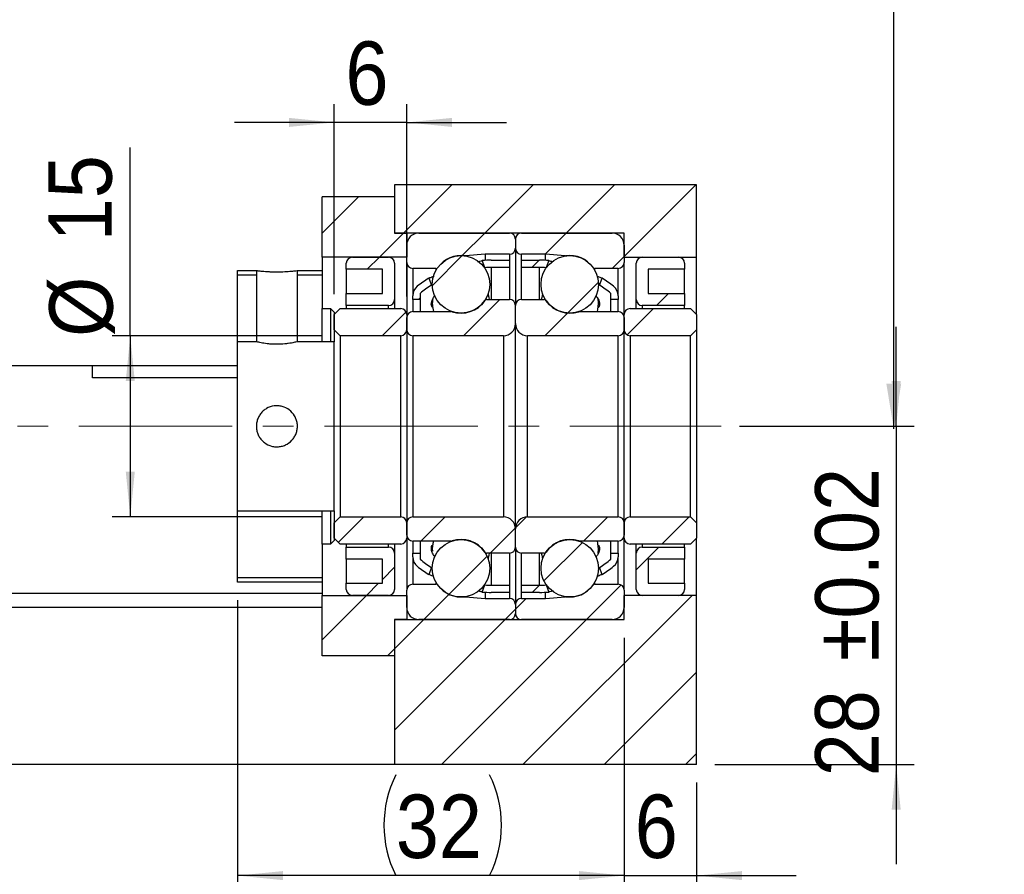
# Model space of a CAD drawing. Header units: millimetres. Extents: x 57 to 400, y 1 to 296.
# Tile 4 of 6: x 301 to 383, y 37 to 108. Entities that reach past the tile are written whole.
import ezdxf

# ---------------------------------------------------------------- set-up
doc = ezdxf.new("R2010")
doc.units = ezdxf.units.MM
doc.header["$LTSCALE"] = 1.5
doc.linetypes.add('CENTERX2', pattern=[20.32, 12.7, -2.54, 2.54, -2.54])
doc.layers.add('FORMAT', color=7, linetype='Continuous')
doc.styles.add('SLDTEXTSTYLE1', font='GOTHIC.TTF', dxfattribs={"width": 0.913})
doc.styles.get("Standard").update_dxf_attribs({"font": 'GOTHIC.TTF'})
doc.dimstyles.new('SLDDIMSTYLE0', dxfattribs={"dimtxt": 5.25, "dimasz": 3.75, "dimexe": 0, "dimexo": 0.0625, "dimgap": 1.3125, "dimtad": 1, "dimrnd": 1e-09, "dimzin": 12, "dimdsep": 46, "dimtxsty": 'SLDTEXTSTYLE1', "dimsah": 1, "dimcen": 0.09, "dimadec": 0, "dimazin": 3, "dimtfac": 1, "dimtofl": 0, "dimtmove": 0, "dimatfit": 3, "dimfxl": 0, "dimfrac": 2, "dimtolj": 1, "dimtzin": 12, "dimarcsym": 0})
doc.dimstyles.new('SLDDIMSTYLE1', dxfattribs={"dimtxt": 5.25, "dimasz": 3.75, "dimexe": 0, "dimexo": 0.0625, "dimgap": 1.3125, "dimtad": 1, "dimrnd": 1e-09, "dimzin": 12, "dimdsep": 46, "dimtxsty": 'SLDTEXTSTYLE1', "dimsah": 1, "dimcen": 0.09, "dimadec": 0, "dimazin": 3, "dimtfac": 1, "dimtmove": 0, "dimatfit": 0, "dimfxl": 0, "dimfrac": 2, "dimtolj": 1, "dimtzin": 12, "dimarcsym": 0})
doc.dimstyles.new('SLDDIMSTYLE2', dxfattribs={"dimtxt": 0.18, "dimasz": 3.75, "dimexe": 0, "dimexo": 0.0625, "dimgap": 0, "dimtad": 0, "dimtih": 1, "dimtoh": 1, "dimdec": 0, "dimrnd": 1e-09, "dimzin": 0, "dimdsep": 46, "dimtxsty": 'Standard', "dimsah": 1, "dimcen": 0.09, "dimadec": 0, "dimazin": 0, "dimtfac": 3.75, "dimtdec": 0, "dimtofl": 0, "dimtmove": 0, "dimatfit": 3, "dimfxl": 0, "dimfrac": 2, "dimtolj": 1, "dimtzin": 0, "dimarcsym": 0})
doc.dimstyles.new('SLDDIMSTYLE4', dxfattribs={"dimtxt": 5.25, "dimasz": 3.75, "dimexe": 0, "dimexo": 0.0625, "dimgap": 1.3125, "dimtad": 1, "dimrnd": 1e-09, "dimzin": 12, "dimdsep": 46, "dimtxsty": 'SLDTEXTSTYLE1', "dimsah": 1, "dimcen": 0.09, "dimadec": 0, "dimazin": 3, "dimtol": 1, "dimtp": 0.02, "dimtm": 0.02, "dimtfac": 1, "dimtmove": 0, "dimatfit": 0, "dimfxl": 0, "dimfrac": 2, "dimtolj": 1, "dimarcsym": 0})

# ---------------------------------------------------------------- blocks, each defined once
blk = doc.blocks.new('_D_11')
at = {"layer": 'FORMAT', "color": 7}
for p, q in [((310.252, 81.905), (310.252, 97.482)), ((326.137, 81.905), (308.752, 81.905)), ((310.252, 81.905), (310.252, 66.905)), ((326.137, 66.905), (308.752, 66.905))]:
    blk.add_line(p, q, dxfattribs=at)
for points in [[(310.252, 81.905), (309.877, 78.155), (310.627, 78.155)], [(310.252, 66.905), (310.627, 70.655), (309.877, 70.655)]]:
    blk.add_solid(points, dxfattribs=at)
at = {"layer": 'FORMAT', "color": 7, "char_height": 5.25, "attachment_point": 1, "rotation": 90, "style": 'SLDTEXTSTYLE1'}
for s, insert in [('15', (303.466, 89.723)), ('%%c', (303.546, 81.806))]:
    blk.add_mtext(s, dxfattribs=dict(at, insert=insert))
blk = doc.blocks.new('_D_12')
at = {"layer": 'FORMAT', "color": 7}
for p, q in [((327.137, 85.355), (327.137, 101.066)), ((333.137, 85.155), (333.137, 101.066)), ((327.137, 99.566), (318.887, 99.566)), ((333.137, 99.566), (327.137, 99.566)), ((333.137, 99.566), (341.387, 99.566))]:
    blk.add_line(p, q, dxfattribs=at)
for points in [[(327.137, 99.566), (323.387, 99.941), (323.387, 99.191)], [(333.137, 99.566), (336.887, 99.191), (336.887, 99.941)]]:
    blk.add_solid(points, dxfattribs=at)
at = {"layer": 'FORMAT', "color": 7, "insert": (328.062, 106.272), "char_height": 5.25, "attachment_point": 1, "style": 'SLDTEXTSTYLE1'}
blk.add_mtext('6', dxfattribs=at)
blk = doc.blocks.new('_D_13')
at = {"layer": 'FORMAT', "color": 7}
for p, q in [((351.137, 56.905), (351.137, 35.707)), ((357.137, 44.905), (357.137, 35.707)), ((351.137, 37.207), (342.887, 37.207)), ((351.137, 37.207), (357.137, 37.207)), ((357.137, 37.207), (365.387, 37.207))]:
    blk.add_line(p, q, dxfattribs=at)
for points in [[(351.137, 37.207), (347.387, 37.582), (347.387, 36.832)], [(357.137, 37.207), (360.887, 36.832), (360.887, 37.582)]]:
    blk.add_solid(points, dxfattribs=at)
at = {"layer": 'FORMAT', "color": 7, "insert": (352.015, 43.913), "char_height": 5.25, "attachment_point": 1, "style": 'SLDTEXTSTYLE1'}
blk.add_mtext('6', dxfattribs=at)
blk = doc.blocks.new('_D_14')
at = {"layer": 'FORMAT', "color": 7}
for p, q in [((319.137, 60.005), (319.137, 35.707)), ((351.137, 56.905), (351.137, 35.707)), ((351.137, 37.207), (319.137, 37.207))]:
    blk.add_line(p, q, dxfattribs=at)
for centre, start, end in [((340.57, 41.374), 153.43495, 206.56505), ((331.659, 41.374), 333.43495, 26.56505)]:
    blk.add_arc(centre, 9.318, start, end, dxfattribs=at)
for points in [[(319.137, 37.207), (322.887, 36.832), (322.887, 37.582)], [(351.137, 37.207), (347.387, 37.582), (347.387, 36.832)]]:
    blk.add_solid(points, dxfattribs=at)
at = {"layer": 'FORMAT', "color": 7, "insert": (332.235, 43.913), "char_height": 5.25, "attachment_point": 1, "style": 'SLDTEXTSTYLE1'}
blk.add_mtext('32', dxfattribs=at)
blk = doc.blocks.new('_D_15')
at = {"layer": 'FORMAT', "color": 7}
for p, q in [((357.137, 44.905), (357.137, 24.329)), ((260.137, 29.905), (260.137, 24.329)), ((357.137, 25.829), (260.137, 25.829))]:
    blk.add_line(p, q, dxfattribs=at)
for points in [[(260.137, 25.829), (263.887, 25.454), (263.887, 26.204)], [(357.137, 25.829), (353.387, 26.204), (353.387, 25.454)]]:
    blk.add_solid(points, dxfattribs=at)
at = {"layer": 'FORMAT', "color": 7, "insert": (309.045, 32.535), "char_height": 5.25, "attachment_point": 1, "style": 'SLDTEXTSTYLE1'}
blk.add_mtext('97', dxfattribs=at)
blk = doc.blocks.new('_D_16')
at = {"layer": 'FORMAT', "color": 7}
for p, q in [((373.655, 74.405), (373.655, 82.655)), ((360.674, 74.405), (375.155, 74.405)), ((373.655, 74.405), (373.655, 46.405)), ((358.637, 46.405), (375.155, 46.405)), ((373.655, 46.405), (373.655, 38.155))]:
    blk.add_line(p, q, dxfattribs=at)
for points in [[(373.655, 74.405), (374.03, 78.155), (373.28, 78.155)], [(373.655, 46.405), (373.28, 42.655), (374.03, 42.655)]]:
    blk.add_solid(points, dxfattribs=at)
at = {"layer": 'FORMAT', "color": 7, "char_height": 5.25, "attachment_point": 1, "rotation": 90, "style": 'SLDTEXTSTYLE1'}
for s, insert in [(' ±0.02', (366.949, 53.184)), ('28', (366.949, 45.426))]:
    blk.add_mtext(s, dxfattribs=dict(at, insert=insert))

msp = doc.modelspace()

# ---------------------------------------------------------------- hatches: boundary and pattern name
at = {"linetype": 'Continuous', "lineweight": 18}
h = msp.add_hatch(dxfattribs=at)
h.set_pattern_fill('ANSI31', scale=1.5, style=0)
h.paths.add_polyline_path([(351.137, 88.405), (357.137, 88.405), (357.137, 94.405), (332.137, 94.405), (332.137, 90.405), (351.137, 90.405)], flags=0)
h = msp.add_hatch(dxfattribs=at)
h.set_pattern_fill('ANSI31', scale=1.5, style=0)
h.paths.add_polyline_path([(333.137, 88.405), (333.137, 90.405), (332.137, 90.405), (332.137, 93.405), (326.137, 93.405), (326.137, 88.405)], flags=0)
h = msp.add_hatch(dxfattribs=at)
h.set_pattern_fill('ANSI31', scale=1.5, style=0)
edge = h.paths.add_edge_path(flags=0)
edge.add_arc((341.637, 89.905), 0.5, 0, 90)
edge.add_line((341.637, 90.405), (334.137, 90.405))
edge.add_arc((334.137, 89.405), 1, 90, 180)
edge.add_line((333.137, 89.405), (333.137, 87.98))
edge.add_arc((333.637, 87.98), 0.5, 180, 270)
edge.add_line((333.637, 87.48), (335.554, 87.48))
edge.add_arc((335.554, 87.68), 0.2, 270, 323.78627)
edge.add_arc((337.637, 86.155), 2.381, 82.10725, 143.78627, ccw=False)
edge.add_arc((337.992, 88.712), 0.2, 262.10725, 275)
edge.add_line((338.009, 88.513), (339.637, 88.655))
edge.add_line((339.637, 88.655), (341.637, 88.655))
edge.add_arc((341.637, 89.155), 0.5, 270, 360)
edge.add_line((342.137, 89.155), (342.137, 89.905))
h = msp.add_hatch(dxfattribs=at)
h.set_pattern_fill('ANSI31', scale=1.5, style=0)
edge = h.paths.add_edge_path(flags=0)
edge.add_arc((342.637, 89.905), 0.5, 90, 180)
edge.add_line((342.137, 89.905), (342.137, 89.155))
edge.add_arc((342.637, 89.155), 0.5, 180, 270)
edge.add_line((342.637, 88.655), (344.637, 88.655))
edge.add_line((344.637, 88.655), (346.265, 88.513))
edge.add_arc((346.283, 88.712), 0.2, 265, 277.89275)
edge.add_arc((346.637, 86.155), 2.381, 36.21373, 97.89275, ccw=False)
edge.add_arc((348.72, 87.68), 0.2, 216.21373, 270)
edge.add_line((348.72, 87.48), (350.637, 87.48))
edge.add_arc((350.637, 87.98), 0.5, 270, 360)
edge.add_line((351.137, 87.98), (351.137, 89.405))
edge.add_arc((350.137, 89.405), 1, 0, 90)
edge.add_line((350.137, 90.405), (342.637, 90.405))
h = msp.add_hatch(dxfattribs=at)
h.set_pattern_fill('ANSI31', scale=1.5, style=0)
edge = h.paths.add_edge_path(flags=0)
edge.add_line((331.137, 87.405), (331.137, 85.405))
edge.add_line((331.137, 85.405), (328.137, 85.405))
edge.add_line((328.137, 85.405), (328.137, 84.405))
edge.add_line((328.137, 84.405), (331.637, 84.405))
edge.add_arc((331.637, 84.905), 0.5, 270, 360)
edge.add_line((332.137, 84.905), (332.137, 87.905))
edge.add_arc((331.637, 87.905), 0.5, 0, 90)
edge.add_line((331.637, 88.405), (328.637, 88.405))
edge.add_arc((328.637, 87.905), 0.5, 90, 180)
edge.add_line((328.137, 87.905), (328.137, 87.405))
edge.add_line((328.137, 87.405), (331.137, 87.405))
h = msp.add_hatch(dxfattribs=at)
h.set_pattern_fill('ANSI31', scale=1.5, style=0)
edge = h.paths.add_edge_path(flags=0)
edge.add_arc((337.637, 86.155), 2.381, 0, 360)
h = msp.add_hatch(dxfattribs=at)
h.set_pattern_fill('ANSI31', scale=1.5, style=0)
edge = h.paths.add_edge_path(flags=0)
edge.add_line((340.137, 87.555), (341.637, 87.555))
edge.add_line((341.637, 87.555), (341.637, 88.155))
edge.add_line((341.637, 88.155), (340.137, 88.155))
edge.add_arc((340.137, 78.385), 9.77, 90, 94.42995)
edge.add_line((339.382, 88.126), (339.602, 87.54))
edge.add_arc((340.137, 78.385), 9.17, 90, 93.34704, ccw=False)
h = msp.add_hatch(dxfattribs=at)
h.set_pattern_fill('ANSI31', scale=1.5, style=0)
edge = h.paths.add_edge_path(flags=0)
edge.add_line((342.637, 87.555), (344.137, 87.555))
edge.add_arc((344.137, 78.385), 9.17, 86.65296, 90, ccw=False)
edge.add_line((344.672, 87.54), (344.892, 88.126))
edge.add_arc((344.137, 78.385), 9.77, 85.57005, 90)
edge.add_line((344.137, 88.155), (342.637, 88.155))
edge.add_line((342.637, 88.155), (342.637, 87.555))
h = msp.add_hatch(dxfattribs=at)
h.set_pattern_fill('ANSI31', scale=1.5, style=0)
edge = h.paths.add_edge_path(flags=0)
edge.add_arc((346.637, 86.155), 2.381, 0, 360)
h = msp.add_hatch(dxfattribs=at)
h.set_pattern_fill('ANSI31', scale=1.5, style=0)
edge = h.paths.add_edge_path(flags=0)
edge.add_line((353.137, 85.405), (353.137, 87.405))
edge.add_line((353.137, 87.405), (356.137, 87.405))
edge.add_line((356.137, 87.405), (356.137, 87.905))
edge.add_arc((355.637, 87.905), 0.5, 360, 450)
edge.add_line((355.637, 88.405), (352.637, 88.405))
edge.add_arc((352.637, 87.905), 0.5, 90, 180)
edge.add_line((352.137, 87.905), (352.137, 84.905))
edge.add_arc((352.637, 84.905), 0.5, 180, 270)
edge.add_line((352.637, 84.405), (356.137, 84.405))
edge.add_line((356.137, 84.405), (356.137, 85.405))
edge.add_line((356.137, 85.405), (353.137, 85.405))
h = msp.add_hatch(dxfattribs=at)
h.set_pattern_fill('ANSI31', scale=1.5, style=0)
h.paths.add_polyline_path([(319.137, 87.305), (319.137, 81.405), (320.687, 81.405), (320.687, 87.305)], flags=0)
h.paths.add_polyline_path([(320.687, 81.405), (319.137, 81.405), (319.137, 87.305), (320.687, 87.305)], flags=0)
h = msp.add_hatch(dxfattribs=at)
h.set_pattern_fill('ANSI31', scale=1.5, style=0)
h.paths.add_polyline_path([(324.087, 87.305), (324.087, 81.405), (327.137, 81.405), (327.137, 83.855), (326.837, 84.155), (326.137, 84.155), (326.137, 87.305)], flags=0)
h.paths.add_polyline_path([(327.137, 81.405), (324.087, 81.405), (324.087, 87.305), (326.137, 87.305), (326.137, 84.155), (326.837, 84.155), (327.137, 83.855)], flags=0)
h = msp.add_hatch(dxfattribs=at)
h.set_pattern_fill('ANSI31', scale=1.5, style=0)
edge = h.paths.add_edge_path(flags=0)
edge.add_arc((340.137, 78.385), 9.77, 121.98535, 128.83745)
edge.add_arc((334.637, 85.216), 1, 128.83745, 180)
edge.add_line((333.637, 85.216), (333.637, 84.905))
edge.add_line((333.637, 84.905), (334.237, 84.905))
edge.add_line((334.237, 84.905), (334.237, 85.405))
edge.add_arc((340.137, 78.385), 9.17, 122.74811, 130.04417, ccw=False)
edge.add_line((335.176, 86.098), (334.962, 86.672))
h = msp.add_hatch(dxfattribs=at)
h.set_pattern_fill('ANSI31', scale=1.5, style=0)
edge = h.paths.add_edge_path(flags=0)
edge.add_arc((344.137, 78.385), 9.77, 51.16255, 58.01465)
edge.add_line((349.312, 86.672), (349.098, 86.098))
edge.add_arc((344.137, 78.385), 9.17, 49.95583, 57.25189, ccw=False)
edge.add_line((350.037, 85.405), (350.037, 84.905))
edge.add_line((350.037, 84.905), (350.637, 84.905))
edge.add_line((350.637, 84.905), (350.637, 85.216))
edge.add_arc((349.637, 85.216), 1, 0, 51.16255)
h = msp.add_hatch(dxfattribs=at)
h.set_pattern_fill('ANSI31', scale=1.5, style=0)
edge = h.paths.add_edge_path(flags=0)
edge.add_arc((333.637, 82.405), 0.5, 180, 270)
edge.add_line((333.637, 81.905), (341.137, 81.905))
edge.add_arc((341.137, 82.905), 1, 270, 360)
edge.add_line((342.137, 82.905), (342.137, 84.405))
edge.add_arc((341.637, 84.405), 0.5, 0, 90)
edge.add_line((341.637, 84.905), (339.773, 84.905))
edge.add_arc((339.773, 84.705), 0.2, 90, 145.82355)
edge.add_arc((337.637, 86.155), 2.381, 251.65026, 325.82355, ccw=False)
edge.add_arc((336.824, 83.705), 0.2, 71.65026, 90)
edge.add_line((336.824, 83.905), (333.637, 83.905))
edge.add_arc((333.637, 83.405), 0.5, 90, 180)
edge.add_line((333.137, 83.405), (333.137, 82.405))
h = msp.add_hatch(dxfattribs=at)
h.set_pattern_fill('ANSI31', scale=1.5, style=0)
edge = h.paths.add_edge_path(flags=0)
edge.add_arc((350.637, 82.405), 0.5, 270, 360)
edge.add_line((351.137, 82.405), (351.137, 83.405))
edge.add_arc((350.637, 83.405), 0.5, 0, 90)
edge.add_line((350.637, 83.905), (347.45, 83.905))
edge.add_arc((347.45, 83.705), 0.2, 90, 108.34974)
edge.add_arc((346.637, 86.155), 2.381, 214.17645, 288.34974, ccw=False)
edge.add_arc((344.502, 84.705), 0.2, 34.17645, 90)
edge.add_line((344.502, 84.905), (342.637, 84.905))
edge.add_arc((342.637, 84.405), 0.5, 90, 180)
edge.add_line((342.137, 84.405), (342.137, 82.905))
edge.add_arc((343.137, 82.905), 1, 180, 270)
edge.add_line((343.137, 81.905), (350.637, 81.905))
h = msp.add_hatch(dxfattribs=at)
h.set_pattern_fill('ANSI31', scale=1.5, style=0)
edge = h.paths.add_edge_path(flags=0)
edge.add_line((327.137, 83.655), (327.137, 82.405))
edge.add_line((327.137, 82.405), (327.637, 81.905))
edge.add_line((327.637, 81.905), (332.637, 81.905))
edge.add_arc((332.637, 82.405), 0.5, 270, 360)
edge.add_line((333.137, 82.405), (333.137, 83.655))
edge.add_arc((332.637, 83.655), 0.5, 0, 90)
edge.add_line((332.637, 84.155), (327.637, 84.155))
edge.add_line((327.637, 84.155), (327.137, 83.655))
h = msp.add_hatch(dxfattribs=at)
h.set_pattern_fill('ANSI31', scale=1.5, style=0)
edge = h.paths.add_edge_path(flags=0)
edge.add_line((351.637, 81.905), (356.637, 81.905))
edge.add_line((356.637, 81.905), (357.137, 82.405))
edge.add_line((357.137, 82.405), (357.137, 83.655))
edge.add_line((357.137, 83.655), (356.637, 84.155))
edge.add_line((356.637, 84.155), (351.637, 84.155))
edge.add_arc((351.637, 83.655), 0.5, 90, 180)
edge.add_line((351.137, 83.655), (351.137, 82.405))
edge.add_arc((351.637, 82.405), 0.5, 180, 270)
h = msp.add_hatch(dxfattribs=at)
h.set_pattern_fill('ANSI31', scale=1.5, style=0)
h.paths.add_polyline_path([(319.137, 67.405), (319.137, 61.505), (326.137, 61.505), (326.137, 64.655), (326.837, 64.655), (327.137, 64.955), (327.137, 67.405)], flags=0)
h.paths.add_polyline_path([(326.137, 61.505), (319.137, 61.505), (319.137, 67.405), (327.137, 67.405), (327.137, 64.955), (326.837, 64.655), (326.137, 64.655)], flags=0)
h = msp.add_hatch(dxfattribs=at)
h.set_pattern_fill('ANSI31', scale=1.5, style=0)
edge = h.paths.add_edge_path(flags=0)
edge.add_line((332.637, 66.905), (327.637, 66.905))
edge.add_line((327.637, 66.905), (327.137, 66.405))
edge.add_line((327.137, 66.405), (327.137, 65.155))
edge.add_line((327.137, 65.155), (327.637, 64.655))
edge.add_line((327.637, 64.655), (332.637, 64.655))
edge.add_arc((332.637, 65.155), 0.5, 270, 360)
edge.add_line((333.137, 65.155), (333.137, 66.405))
edge.add_arc((332.637, 66.405), 0.5, 0, 90)
h = msp.add_hatch(dxfattribs=at)
h.set_pattern_fill('ANSI31', scale=1.5, style=0)
edge = h.paths.add_edge_path(flags=0)
edge.add_arc((333.637, 66.405), 0.5, 90, 180)
edge.add_line((333.137, 66.405), (333.137, 65.405))
edge.add_arc((333.637, 65.405), 0.5, 180, 270)
edge.add_line((333.637, 64.905), (336.824, 64.905))
edge.add_arc((336.824, 65.105), 0.2, 270, 288.34974)
edge.add_arc((337.637, 62.655), 2.381, 34.17645, 108.34974, ccw=False)
edge.add_arc((339.773, 64.105), 0.2, 214.17645, 270)
edge.add_line((339.773, 63.905), (341.637, 63.905))
edge.add_arc((341.637, 64.405), 0.5, 270, 360)
edge.add_line((342.137, 64.405), (342.137, 65.905))
edge.add_arc((341.137, 65.905), 1, 0, 90)
edge.add_line((341.137, 66.905), (333.637, 66.905))
h = msp.add_hatch(dxfattribs=at)
h.set_pattern_fill('ANSI31', scale=1.5, style=0)
edge = h.paths.add_edge_path(flags=0)
edge.add_arc((350.637, 66.405), 0.5, 0, 90)
edge.add_line((350.637, 66.905), (343.137, 66.905))
edge.add_arc((343.137, 65.905), 1, 90, 180)
edge.add_line((342.137, 65.905), (342.137, 64.405))
edge.add_arc((342.637, 64.405), 0.5, 180, 270)
edge.add_line((342.637, 63.905), (344.502, 63.905))
edge.add_arc((344.502, 64.105), 0.2, 270, 325.82355)
edge.add_arc((346.637, 62.655), 2.381, 71.65026, 145.82355, ccw=False)
edge.add_arc((347.45, 65.105), 0.2, 251.65026, 270)
edge.add_line((347.45, 64.905), (350.637, 64.905))
edge.add_arc((350.637, 65.405), 0.5, 270, 360)
edge.add_line((351.137, 65.405), (351.137, 66.405))
h = msp.add_hatch(dxfattribs=at)
h.set_pattern_fill('ANSI31', scale=1.5, style=0)
edge = h.paths.add_edge_path(flags=0)
edge.add_line((357.137, 65.155), (357.137, 66.405))
edge.add_line((357.137, 66.405), (356.637, 66.905))
edge.add_line((356.637, 66.905), (351.637, 66.905))
edge.add_arc((351.637, 66.405), 0.5, 90, 180)
edge.add_line((351.137, 66.405), (351.137, 65.155))
edge.add_arc((351.637, 65.155), 0.5, 180, 270)
edge.add_line((351.637, 64.655), (356.637, 64.655))
edge.add_line((356.637, 64.655), (357.137, 65.155))
h = msp.add_hatch(dxfattribs=at)
h.set_pattern_fill('ANSI31', scale=1.5, style=0)
edge = h.paths.add_edge_path(flags=0)
edge.add_line((331.137, 63.405), (331.137, 61.405))
edge.add_line((331.137, 61.405), (328.137, 61.405))
edge.add_line((328.137, 61.405), (328.137, 60.905))
edge.add_arc((328.637, 60.905), 0.5, 180, 270)
edge.add_line((328.637, 60.405), (331.637, 60.405))
edge.add_arc((331.637, 60.905), 0.5, 270, 360)
edge.add_line((332.137, 60.905), (332.137, 63.905))
edge.add_arc((331.637, 63.905), 0.5, 0, 90)
edge.add_line((331.637, 64.405), (328.137, 64.405))
edge.add_line((328.137, 64.405), (328.137, 63.405))
edge.add_line((328.137, 63.405), (331.137, 63.405))
h = msp.add_hatch(dxfattribs=at)
h.set_pattern_fill('ANSI31', scale=1.5, style=0)
edge = h.paths.add_edge_path(flags=0)
edge.add_arc((337.637, 62.655), 2.381, 0, 360)
h = msp.add_hatch(dxfattribs=at)
h.set_pattern_fill('ANSI31', scale=1.5, style=0)
edge = h.paths.add_edge_path(flags=0)
edge.add_arc((346.637, 62.655), 2.381, 0, 360)
h = msp.add_hatch(dxfattribs=at)
h.set_pattern_fill('ANSI31', scale=1.5, style=0)
edge = h.paths.add_edge_path(flags=0)
edge.add_line((353.137, 61.405), (353.137, 63.405))
edge.add_line((353.137, 63.405), (356.137, 63.405))
edge.add_line((356.137, 63.405), (356.137, 64.405))
edge.add_line((356.137, 64.405), (352.637, 64.405))
edge.add_arc((352.637, 63.905), 0.5, 90, 180)
edge.add_line((352.137, 63.905), (352.137, 60.905))
edge.add_arc((352.637, 60.905), 0.5, 180, 270)
edge.add_line((352.637, 60.405), (355.637, 60.405))
edge.add_arc((355.637, 60.905), 0.5, 270, 360)
edge.add_line((356.137, 60.905), (356.137, 61.405))
edge.add_line((356.137, 61.405), (353.137, 61.405))
h = msp.add_hatch(dxfattribs=at)
h.set_pattern_fill('ANSI31', scale=1.5, style=0)
edge = h.paths.add_edge_path(flags=0)
edge.add_arc((340.137, 70.426), 9.77, 231.16255, 238.01465)
edge.add_line((334.962, 62.138), (335.176, 62.713))
edge.add_arc((340.137, 70.426), 9.17, 229.95583, 237.25189, ccw=False)
edge.add_line((334.237, 63.405), (334.237, 63.905))
edge.add_line((334.237, 63.905), (333.637, 63.905))
edge.add_line((333.637, 63.905), (333.637, 63.594))
edge.add_arc((334.637, 63.594), 1, 180, 231.16255)
h = msp.add_hatch(dxfattribs=at)
h.set_pattern_fill('ANSI31', scale=1.5, style=0)
edge = h.paths.add_edge_path(flags=0)
edge.add_arc((344.137, 70.426), 9.77, 301.98535, 308.83745)
edge.add_arc((349.637, 63.594), 1, 308.83745, 360)
edge.add_line((350.637, 63.594), (350.637, 63.905))
edge.add_line((350.637, 63.905), (350.037, 63.905))
edge.add_line((350.037, 63.905), (350.037, 63.405))
edge.add_arc((344.137, 70.426), 9.17, 302.74811, 310.04417, ccw=False)
edge.add_line((349.098, 62.713), (349.312, 62.138))
h = msp.add_hatch(dxfattribs=at)
h.set_pattern_fill('ANSI31', scale=1.5, style=0)
edge = h.paths.add_edge_path(flags=0)
edge.add_arc((341.637, 58.905), 0.5, 270, 360)
edge.add_line((342.137, 58.905), (342.137, 59.655))
edge.add_arc((341.637, 59.655), 0.5, 0, 90)
edge.add_line((341.637, 60.155), (339.637, 60.155))
edge.add_line((339.637, 60.155), (338.009, 60.298))
edge.add_arc((337.992, 60.098), 0.2, 85, 97.89275)
edge.add_arc((337.637, 62.655), 2.381, 216.21373, 277.89275, ccw=False)
edge.add_arc((335.554, 61.13), 0.2, 36.21373, 90)
edge.add_line((335.554, 61.33), (333.637, 61.33))
edge.add_arc((333.637, 60.83), 0.5, 90, 180)
edge.add_line((333.137, 60.83), (333.137, 59.405))
edge.add_arc((334.137, 59.405), 1, 180, 270)
edge.add_line((334.137, 58.405), (341.637, 58.405))
h = msp.add_hatch(dxfattribs=at)
h.set_pattern_fill('ANSI31', scale=1.5, style=0)
edge = h.paths.add_edge_path(flags=0)
edge.add_line((341.637, 61.255), (340.137, 61.255))
edge.add_arc((340.137, 70.426), 9.17, 266.65296, 270, ccw=False)
edge.add_line((339.602, 61.271), (339.382, 60.684))
edge.add_arc((340.137, 70.426), 9.77, 265.57005, 270)
edge.add_line((340.137, 60.655), (341.637, 60.655))
edge.add_line((341.637, 60.655), (341.637, 61.255))
h = msp.add_hatch(dxfattribs=at)
h.set_pattern_fill('ANSI31', scale=1.5, style=0)
edge = h.paths.add_edge_path(flags=0)
edge.add_arc((342.637, 58.905), 0.5, 180, 270)
edge.add_line((342.637, 58.405), (350.137, 58.405))
edge.add_arc((350.137, 59.405), 1, 270, 360)
edge.add_line((351.137, 59.405), (351.137, 60.83))
edge.add_arc((350.637, 60.83), 0.5, 0, 90)
edge.add_line((350.637, 61.33), (348.72, 61.33))
edge.add_arc((348.72, 61.13), 0.2, 90, 143.78627)
edge.add_arc((346.637, 62.655), 2.381, 262.10725, 323.78627, ccw=False)
edge.add_arc((346.283, 60.098), 0.2, 82.10725, 95)
edge.add_line((346.265, 60.298), (344.637, 60.155))
edge.add_line((344.637, 60.155), (342.637, 60.155))
edge.add_arc((342.637, 59.655), 0.5, 90, 180)
edge.add_line((342.137, 59.655), (342.137, 58.905))
h = msp.add_hatch(dxfattribs=at)
h.set_pattern_fill('ANSI31', scale=1.5, style=0)
edge = h.paths.add_edge_path(flags=0)
edge.add_line((344.137, 61.255), (342.637, 61.255))
edge.add_line((342.637, 61.255), (342.637, 60.655))
edge.add_line((342.637, 60.655), (344.137, 60.655))
edge.add_arc((344.137, 70.426), 9.77, 270, 274.42995)
edge.add_line((344.892, 60.684), (344.672, 61.271))
edge.add_arc((344.137, 70.426), 9.17, 270, 273.34704, ccw=False)
h = msp.add_hatch(dxfattribs=at)
h.set_pattern_fill('ANSI31', scale=1.5, style=0)
h.paths.add_polyline_path([(333.137, 58.405), (333.137, 60.405), (326.137, 60.405), (326.137, 55.405), (332.137, 55.405), (332.137, 58.405)], flags=0)
h = msp.add_hatch(dxfattribs=at)
h.set_pattern_fill('ANSI31', scale=1.5, style=0)
h.paths.add_polyline_path([(332.137, 46.405), (357.137, 46.405), (357.137, 60.405), (351.137, 60.405), (351.137, 58.405), (332.137, 58.405)], flags=0)

# ---------------------------------------------------------------- linework, layer by layer
at = {"color": 7, "linetype": 'Continuous', "lineweight": 25}
for p, q in [((332.137, 94.405), (332.137, 90.405)), ((357.137, 94.405), (332.137, 94.405)), ((357.137, 88.405), (357.137, 94.405)), ((326.137, 88.405), (326.137, 93.405)), ((332.137, 93.405), (326.137, 93.405)), ((332.137, 93.405), (332.137, 90.405)), ((332.137, 90.405), (333.137, 90.405)), ((351.137, 90.405), (332.137, 90.405)), ((333.137, 90.405), (333.137, 88.405)), ((334.137, 90.405), (341.637, 90.405)), ((342.137, 89.905), (342.137, 89.155)), ((342.637, 90.405), (350.137, 90.405)), ((351.137, 88.405), (351.137, 90.405)), ((333.137, 87.98), (333.137, 89.405)), ((342.137, 89.155), (342.137, 84.405)), ((351.137, 89.405), (351.137, 87.98)), ((333.137, 88.405), (326.137, 88.405)), ((326.137, 88.405), (326.137, 87.305)), ((328.637, 88.405), (331.637, 88.405)), ((339.637, 88.655), (338.009, 88.513)), ((339.602, 87.54), (339.382, 88.126)), ((341.637, 88.655), (339.637, 88.655)), ((339.637, 88.655), (339.637, 88.142)), ((340.137, 88.155), (341.637, 88.155)), ((341.637, 88.155), (341.637, 87.555)), ((344.637, 88.655), (342.637, 88.655)), ((342.637, 87.555), (342.637, 88.155)), ((342.637, 88.155), (344.137, 88.155)), ((346.265, 88.513), (344.637, 88.655)), ((344.637, 88.142), (344.637, 88.655)), ((344.892, 88.126), (344.672, 87.54)), ((351.137, 88.405), (357.137, 88.405)), ((352.637, 88.405), (355.637, 88.405)), ((357.137, 83.655), (357.137, 88.405)), ((319.137, 87.305), (320.687, 87.305)), ((319.137, 87.305), (320.687, 87.305)), ((319.137, 81.405), (319.137, 87.305)), ((319.137, 81.405), (319.137, 87.305)), ((320.687, 87.305), (320.687, 81.405)), ((320.687, 87.305), (320.687, 81.405)), ((324.087, 81.405), (324.087, 87.305)), ((324.087, 81.405), (324.087, 87.305)), ((324.087, 87.305), (326.137, 87.305)), ((324.087, 87.305), (326.137, 87.305)), ((326.137, 87.305), (326.137, 84.155)), ((326.137, 87.305), (326.137, 84.155)), ((328.137, 87.405), (328.137, 87.905)), ((331.137, 87.405), (328.137, 87.405)), ((328.137, 87.405), (328.137, 85.405)), ((331.137, 85.405), (331.137, 87.405)), ((332.137, 87.905), (332.137, 84.905)), ((333.137, 87.98), (333.137, 83.655)), ((335.554, 87.48), (333.637, 87.48)), ((341.637, 87.555), (340.137, 87.555)), ((341.637, 87.555), (341.637, 84.905)), ((344.137, 87.555), (342.637, 87.555)), ((342.637, 84.905), (342.637, 87.555)), ((350.637, 87.48), (348.72, 87.48)), ((351.137, 83.655), (351.137, 87.98)), ((352.137, 84.905), (352.137, 87.905)), ((356.137, 87.405), (353.137, 87.405)), ((353.137, 87.405), (353.137, 85.405)), ((356.137, 87.905), (356.137, 87.405)), ((356.137, 85.405), (356.137, 87.405)), ((319.137, 86.948), (320.687, 86.948)), ((324.087, 86.948), (326.137, 86.948)), ((334.962, 86.672), (335.176, 86.098)), ((349.098, 86.098), (349.312, 86.672)), ((328.137, 84.405), (328.137, 85.405)), ((328.137, 85.405), (331.137, 85.405)), ((332.137, 84.905), (332.137, 84.155)), ((333.637, 84.905), (333.637, 85.216)), ((334.237, 84.905), (333.637, 84.905)), ((333.637, 84.905), (333.637, 83.905)), ((334.237, 85.405), (334.237, 84.905)), ((334.237, 84.905), (334.237, 83.905)), ((339.773, 84.905), (341.637, 84.905)), ((342.637, 84.905), (344.502, 84.905)), ((349.018, 84.581), (348.977, 85.024)), ((350.037, 84.905), (350.037, 85.405)), ((350.637, 84.905), (350.037, 84.905)), ((350.037, 83.905), (350.037, 84.905)), ((350.637, 85.216), (350.637, 84.905)), ((350.637, 83.905), (350.637, 84.905)), ((352.137, 84.155), (352.137, 84.905)), ((353.137, 85.405), (356.137, 85.405)), ((356.137, 85.405), (356.137, 84.405)), ((326.137, 84.155), (326.837, 84.155)), ((326.137, 84.155), (326.837, 84.155)), ((326.137, 81.405), (326.137, 84.155)), ((327.137, 83.855), (326.837, 84.155)), ((327.137, 83.855), (326.837, 84.155)), ((326.837, 84.155), (326.837, 81.405)), ((327.637, 84.155), (327.137, 83.655)), ((327.637, 84.155), (332.637, 84.155)), ((331.637, 84.405), (328.137, 84.405)), ((328.137, 84.405), (328.137, 84.155)), ((342.137, 82.905), (342.137, 84.405)), ((351.637, 84.155), (356.637, 84.155)), ((356.137, 84.405), (352.637, 84.405)), ((356.137, 84.155), (356.137, 84.405)), ((357.137, 83.655), (356.637, 84.155)), ((327.137, 83.855), (327.137, 81.405)), ((327.137, 83.855), (327.137, 81.405)), ((327.137, 82.405), (327.137, 83.655)), ((333.137, 83.655), (333.137, 82.405)), ((333.137, 82.405), (333.137, 83.405)), ((333.637, 83.905), (336.824, 83.905)), ((347.45, 83.905), (350.637, 83.905)), ((351.137, 82.405), (351.137, 83.655)), ((351.137, 83.405), (351.137, 82.405)), ((357.137, 83.655), (357.137, 82.405)), ((327.137, 82.405), (327.637, 81.905)), ((333.137, 82.405), (333.137, 66.405)), ((342.137, 65.905), (342.137, 82.905)), ((351.137, 66.405), (351.137, 82.405)), ((356.637, 81.905), (357.137, 82.405)), ((357.137, 82.405), (357.137, 66.405)), ((332.637, 81.905), (327.637, 81.905)), ((327.637, 81.905), (327.637, 66.905)), ((332.637, 66.905), (332.637, 81.905)), ((341.137, 81.905), (333.637, 81.905)), ((333.637, 81.905), (333.637, 66.905)), ((341.137, 81.905), (341.137, 66.905)), ((350.637, 81.905), (343.137, 81.905)), ((343.137, 66.905), (343.137, 81.905)), ((350.637, 66.905), (350.637, 81.905)), ((356.637, 81.905), (351.637, 81.905)), ((351.637, 81.905), (351.637, 66.905)), ((356.637, 66.905), (356.637, 81.905)), ((319.137, 67.405), (319.137, 81.405)), ((320.687, 81.405), (319.137, 81.405)), ((320.687, 81.405), (319.137, 81.405)), ((327.137, 81.405), (324.087, 81.405)), ((327.137, 81.405), (324.087, 81.405)), ((327.137, 67.405), (327.137, 81.405)), ((307.137, 79.405), (270.137, 79.405)), ((307.137, 78.405), (307.137, 79.405)), ((319.137, 79.405), (307.137, 79.405)), ((319.137, 78.405), (307.137, 78.405)), ((319.137, 67.405), (327.137, 67.405)), ((319.137, 67.405), (327.137, 67.405)), ((319.137, 61.505), (319.137, 67.405)), ((319.137, 61.505), (319.137, 67.405)), ((326.137, 64.655), (326.137, 67.405)), ((326.837, 67.405), (326.837, 64.655)), ((327.137, 67.405), (327.137, 64.955)), ((327.137, 67.405), (327.137, 64.955)), ((327.637, 66.905), (327.137, 66.405)), ((327.637, 66.905), (332.637, 66.905)), ((333.637, 66.905), (341.137, 66.905)), ((343.137, 66.905), (350.637, 66.905)), ((351.637, 66.905), (356.637, 66.905)), ((357.137, 66.405), (356.637, 66.905)), ((327.137, 65.155), (327.137, 66.405)), ((333.137, 66.405), (333.137, 65.155)), ((333.137, 65.405), (333.137, 66.405)), ((351.137, 65.155), (351.137, 66.405)), ((351.137, 66.405), (351.137, 65.405)), ((357.137, 66.405), (357.137, 65.155)), ((342.137, 64.405), (342.137, 65.905)), ((326.837, 64.655), (326.137, 64.655)), ((326.137, 64.655), (326.137, 61.505)), ((326.137, 64.655), (326.137, 61.505)), ((326.837, 64.655), (326.137, 64.655)), ((326.837, 64.655), (327.137, 64.955)), ((326.837, 64.655), (327.137, 64.955)), ((327.137, 65.155), (327.637, 64.655)), ((332.637, 64.655), (327.637, 64.655)), ((328.137, 64.655), (328.137, 64.405)), ((328.137, 63.405), (328.137, 64.405)), ((328.137, 64.405), (331.637, 64.405)), ((332.137, 64.655), (332.137, 63.905)), ((333.137, 65.155), (333.137, 60.83)), ((333.637, 64.905), (333.637, 63.905)), ((336.824, 64.905), (333.637, 64.905)), ((334.237, 64.905), (334.237, 63.905)), ((342.137, 64.405), (342.137, 59.655)), ((350.637, 64.905), (347.45, 64.905)), ((350.037, 63.905), (350.037, 64.905)), ((350.637, 63.905), (350.637, 64.905)), ((351.137, 60.83), (351.137, 65.155)), ((356.637, 64.655), (351.637, 64.655)), ((352.137, 63.905), (352.137, 64.655)), ((352.637, 64.405), (356.137, 64.405)), ((356.137, 64.405), (356.137, 64.655)), ((356.137, 64.405), (356.137, 63.405)), ((356.637, 64.655), (357.137, 65.155)), ((357.137, 60.405), (357.137, 65.155)), ((332.137, 63.905), (332.137, 60.905)), ((333.637, 63.594), (333.637, 63.905)), ((333.637, 63.905), (334.237, 63.905)), ((334.237, 63.905), (334.237, 63.405)), ((341.637, 63.905), (339.773, 63.905)), ((341.637, 63.905), (341.637, 61.255)), ((344.502, 63.905), (342.637, 63.905)), ((342.637, 61.255), (342.637, 63.905)), ((348.994, 63.887), (349.018, 64.229)), ((350.037, 63.405), (350.037, 63.905)), ((350.037, 63.905), (350.637, 63.905)), ((350.637, 63.905), (350.637, 63.594)), ((352.137, 60.905), (352.137, 63.905)), ((331.137, 63.405), (328.137, 63.405)), ((328.137, 63.405), (328.137, 61.405)), ((331.137, 61.405), (331.137, 63.405)), ((356.137, 63.405), (353.137, 63.405)), ((353.137, 63.405), (353.137, 61.405)), ((356.137, 61.405), (356.137, 63.405)), ((335.176, 62.713), (334.962, 62.138)), ((349.312, 62.138), (349.098, 62.713)), ((326.137, 61.862), (319.137, 61.862)), ((326.137, 61.505), (319.137, 61.505)), ((326.137, 61.505), (319.137, 61.505)), ((326.137, 61.505), (326.137, 60.405)), ((328.137, 60.905), (328.137, 61.405)), ((328.137, 61.405), (331.137, 61.405)), ((333.637, 61.33), (335.554, 61.33)), ((339.382, 60.684), (339.602, 61.271)), ((340.137, 61.255), (341.637, 61.255)), ((341.637, 61.255), (341.637, 60.655)), ((342.637, 60.655), (342.637, 61.255)), ((342.637, 61.255), (344.137, 61.255)), ((344.672, 61.271), (344.892, 60.684)), ((348.72, 61.33), (350.637, 61.33)), ((353.137, 61.405), (356.137, 61.405)), ((356.137, 61.405), (356.137, 60.905)), ((261.137, 60.582), (326.137, 60.582)), ((326.137, 55.405), (326.137, 60.405)), ((326.137, 60.405), (333.137, 60.405)), ((331.637, 60.405), (328.637, 60.405)), ((333.137, 59.405), (333.137, 60.83)), ((333.137, 60.405), (333.137, 58.405)), ((339.637, 60.668), (339.637, 60.155)), ((341.637, 60.655), (340.137, 60.655)), ((344.137, 60.655), (342.637, 60.655)), ((344.637, 60.155), (344.637, 60.668)), ((351.137, 60.83), (351.137, 59.405)), ((351.137, 58.405), (351.137, 60.405)), ((357.137, 60.405), (351.137, 60.405)), ((355.637, 60.405), (352.637, 60.405)), ((357.137, 46.405), (357.137, 60.405)), ((338.009, 60.298), (339.637, 60.155)), ((339.637, 60.155), (341.637, 60.155)), ((342.137, 59.655), (342.137, 58.905)), ((342.637, 60.155), (344.637, 60.155)), ((344.637, 60.155), (346.265, 60.298)), ((326.137, 59.405), (261.137, 59.405)), ((333.137, 58.405), (332.137, 58.405)), ((332.137, 58.405), (332.137, 55.405)), ((332.137, 58.405), (332.137, 46.405)), ((332.137, 58.405), (351.137, 58.405)), ((341.637, 58.405), (334.137, 58.405)), ((350.137, 58.405), (342.637, 58.405)), ((332.137, 55.405), (326.137, 55.405)), ((332.137, 46.405), (261.137, 46.405)), ((357.137, 46.405), (332.137, 46.405))]:
    msp.add_line(p, q, dxfattribs=at)
at = {"color": 8, "linetype": 'Continuous', "lineweight": 25}
for p, q in [((338.009, 88.513), (338.009, 88.507)), ((341.637, 88.655), (341.637, 88.155)), ((342.637, 88.155), (342.637, 88.655)), ((346.265, 88.507), (346.265, 88.513)), ((333.637, 87.48), (333.637, 85.216)), ((335.554, 87.48), (335.554, 87.31)), ((340.137, 87.555), (340.137, 84.905)), ((344.137, 84.905), (344.137, 87.555)), ((348.72, 87.31), (348.72, 87.48)), ((350.637, 85.216), (350.637, 87.48)), ((331.637, 84.155), (331.637, 84.405)), ((352.637, 84.405), (352.637, 84.155)), ((331.637, 64.405), (331.637, 64.655)), ((352.637, 64.655), (352.637, 64.405)), ((333.637, 63.594), (333.637, 61.33)), ((340.137, 63.905), (340.137, 61.255)), ((344.137, 61.255), (344.137, 63.905)), ((350.637, 61.33), (350.637, 63.594)), ((335.554, 61.501), (335.554, 61.33)), ((348.72, 61.33), (348.72, 61.501)), ((341.637, 60.655), (341.637, 60.155)), ((342.637, 60.155), (342.637, 60.655)), ((338.009, 60.303), (338.009, 60.298)), ((346.265, 60.298), (346.265, 60.303))]:
    msp.add_line(p, q, dxfattribs=at)
at = {"color": 7, "linetype": 'Continuous', "lineweight": 25, "flags": 128}
for points in [[(339.996, 84.905), (339.966, 85.076), (339.885, 85.368)], [(344.39, 85.368), (344.308, 85.076), (344.278, 84.905)], [(348.92, 83.905), (348.966, 84.086), (349.018, 84.581)], [(349.018, 64.229), (348.966, 64.724), (348.92, 64.905)], [(339.885, 63.442), (339.966, 63.734), (339.996, 63.905)], [(344.278, 63.905), (344.308, 63.734), (344.39, 63.442)]]:
    msp.add_lwpolyline(points, dxfattribs=at)
at = {"color": 7, "linetype": 'Continuous', "lineweight": 25}
for centre in [(337.637, 86.155), (346.637, 86.155), (337.637, 62.655), (346.637, 62.655)]:
    msp.add_circle(centre, 2.381, dxfattribs=at)
for centre, radius, start, end in [((334.137, 89.405), 1, 90, 180), ((341.637, 89.905), 0.5, 0, 90), ((342.637, 89.905), 0.5, 90, 180), ((350.137, 89.405), 1, 0, 90), ((341.637, 89.155), 0.5, 270, 0), ((342.637, 89.155), 0.5, 180, 270), ((328.637, 87.905), 0.5, 90, 180), ((331.637, 87.905), 0.5, 0, 90), ((337.637, 86.155), 2.381, 82.10725, 143.78627), ((337.992, 88.712), 0.2, 262.10725, 275), ((340.137, 78.385), 9.77, 90, 94.42995), ((344.137, 78.385), 9.77, 85.57005, 90), ((346.283, 88.712), 0.2, 265, 277.89275), ((346.637, 86.155), 2.381, 36.21373, 97.89275), ((352.637, 87.905), 0.5, 90, 180), ((355.637, 87.905), 0.5, 0, 90), ((333.637, 87.98), 0.5, 180, 270), ((335.554, 87.68), 0.2, 270, 323.78627), ((340.137, 78.385), 9.17, 90, 93.34704), ((344.137, 78.385), 9.17, 86.65296, 90), ((348.72, 87.68), 0.2, 216.21373, 270), ((350.637, 87.98), 0.5, 270, 0), ((340.137, 78.385), 9.77, 121.98535, 128.83745), ((344.137, 78.385), 9.77, 51.16255, 58.01465), ((334.637, 85.216), 1, 128.83745, 180), ((340.137, 78.385), 9.17, 122.74811, 130.04417), ((344.137, 78.385), 9.17, 49.95583, 57.25189), ((349.637, 85.216), 1, 0, 51.16255), ((331.637, 84.905), 0.5, 270, 0), ((337.637, 84.581), 2.381, 170.03631, 196.48713), ((337.637, 86.155), 2.381, 251.65026, 325.82355), ((339.773, 84.705), 0.2, 90, 145.82355), ((341.637, 84.405), 0.5, 0, 90), ((342.637, 84.405), 0.5, 90, 180), ((344.502, 84.705), 0.2, 34.17645, 90), ((346.637, 86.155), 2.381, 214.17645, 288.34974), ((352.637, 84.905), 0.5, 180, 270), ((332.637, 83.655), 0.5, 0, 90), ((351.637, 83.655), 0.5, 90, 180), ((333.637, 83.405), 0.5, 90, 180), ((336.824, 83.705), 0.2, 71.65026, 90), ((347.45, 83.705), 0.2, 90, 108.34974), ((350.637, 83.405), 0.5, 0, 90), ((332.637, 82.405), 0.5, 270, 0), ((333.637, 82.405), 0.5, 180, 270), ((341.137, 82.905), 1, 270, 0), ((343.137, 82.905), 1, 180, 270), ((350.637, 82.405), 0.5, 270, 0), ((351.637, 82.405), 0.5, 180, 270), ((332.637, 66.405), 0.5, 0, 90), ((333.637, 66.405), 0.5, 90, 180), ((341.137, 65.905), 1, 0, 90), ((343.137, 65.905), 1, 90, 180), ((350.637, 66.405), 0.5, 0, 90), ((351.637, 66.405), 0.5, 90, 180), ((333.637, 65.405), 0.5, 180, 270), ((350.637, 65.405), 0.5, 270, 0), ((331.637, 63.905), 0.5, 0, 90), ((332.637, 65.155), 0.5, 270, 360), ((337.637, 64.229), 2.381, 163.51287, 184.212), ((336.824, 65.105), 0.2, 270, 288.34974), ((337.637, 62.655), 2.381, 34.17645, 108.34974), ((341.637, 64.405), 0.5, 270, 0), ((342.637, 64.405), 0.5, 180, 270), ((346.637, 62.655), 2.381, 71.65026, 145.82355), ((347.45, 65.105), 0.2, 251.65026, 270), ((351.637, 65.155), 0.5, 180, 270), ((352.637, 63.905), 0.5, 90, 180), ((334.637, 63.594), 1, 180, 231.16255), ((339.773, 64.105), 0.2, 214.17645, 270), ((344.502, 64.105), 0.2, 270, 325.82355), ((349.637, 63.594), 1, 308.83745, 0), ((340.137, 70.426), 9.77, 231.16255, 238.01465), ((340.137, 70.426), 9.17, 229.95583, 237.25189), ((344.137, 70.426), 9.17, 302.74811, 310.04417), ((344.137, 70.426), 9.77, 301.98535, 308.83745), ((333.637, 60.83), 0.5, 90, 180), ((335.554, 61.13), 0.2, 36.21373, 90), ((337.637, 62.655), 2.381, 216.21373, 277.89275), ((340.137, 70.426), 9.17, 266.65296, 270), ((344.137, 70.426), 9.17, 270, 273.34704), ((346.637, 62.655), 2.381, 262.10725, 323.78627), ((348.72, 61.13), 0.2, 90, 143.78627), ((350.637, 60.83), 0.5, 0, 90), ((328.637, 60.905), 0.5, 180, 270), ((331.637, 60.905), 0.5, 270, 0), ((340.137, 70.426), 9.77, 265.57005, 270), ((344.137, 70.426), 9.77, 270, 274.42995), ((352.637, 60.905), 0.5, 180, 270), ((355.637, 60.905), 0.5, 270, 0), ((337.992, 60.098), 0.2, 85, 97.89275), ((341.637, 59.655), 0.5, 360, 90), ((342.637, 59.655), 0.5, 90, 180), ((346.283, 60.098), 0.2, 82.10725, 95), ((334.137, 59.405), 1, 180, 270), ((341.637, 58.905), 0.5, 270, 360), ((342.637, 58.905), 0.5, 180, 270), ((350.137, 59.405), 1, 270, 0)]:
    msp.add_arc(centre, radius, start, end, dxfattribs=at)
for points, knots in [([(339.023, 88.033), (339.08, 88.048), (339.286, 88.103), (339.371, 88.123), (339.38, 88.125), (339.382, 88.126)], [0, 0, 0, 0, 0.232324, 0.845342, 1, 1, 1, 1]), ([(344.892, 88.126), (344.903, 88.123), (344.934, 88.115), (345.061, 88.085), (345.236, 88.038), (345.245, 88.035)], [0, 0, 0, 0, 0.370039, 0.965982, 1, 1, 1, 1]), ([(320.687, 87.305), (320.687, 87.305), (320.698, 87.304), (320.742, 87.298), (320.774, 87.294), (320.902, 87.278), (321.027, 87.264), (321.264, 87.242), (321.35, 87.234), (321.534, 87.221), (321.633, 87.215), (321.839, 87.204), (321.945, 87.2), (322.163, 87.194), (322.276, 87.193), (322.608, 87.193), (322.832, 87.199), (323.241, 87.22), (323.431, 87.234), (323.666, 87.256), (323.738, 87.264), (323.861, 87.277), (323.914, 87.284), (324.042, 87.299), (324.087, 87.305), (324.087, 87.305)], [0, 0, 0, 0, 0.0625, 0.0625, 0.125, 0.125, 0.25, 0.25, 0.3125, 0.3125, 0.375, 0.375, 0.4375, 0.4375, 0.5, 0.5, 0.625, 0.625, 0.75, 0.75, 0.8125, 0.8125, 0.875, 0.875, 1, 1, 1, 1]), ([(334.962, 86.672), (334.966, 86.674), (334.982, 86.68), (335.12, 86.739), (335.329, 86.822), (335.397, 86.849)], [0, 0, 0, 0, 0.222525, 0.747933, 1, 1, 1, 1]), ([(348.898, 86.841), (349.001, 86.799), (349.24, 86.703), (349.31, 86.673), (349.312, 86.672), (349.312, 86.672)], [0, 0, 0, 0, 0.415832, 0.964067, 1, 1, 1, 1]), ([(335.279, 86.141), (335.248, 86.128), (335.179, 86.099), (335.177, 86.098), (335.176, 86.098)], [0, 0, 0, 0, 0.451698, 1, 1, 1, 1]), ([(349.098, 86.098), (349.097, 86.098), (349.095, 86.099), (349.033, 86.125), (348.995, 86.141)], [0, 0, 0, 0, 0.385862, 1, 1, 1, 1]), ([(335.319, 84.215), (335.276, 84.257), (335.142, 84.388), (335.189, 84.732), (335.306, 85.054), (335.473, 85.221), (335.487, 85.235)], [0, 0, 0, 0, 0.185072, 0.575591, 0.965788, 1, 1, 1, 1]), ([(348.797, 85.202), (348.872, 85.107), (349.03, 84.91), (349.069, 84.732), (349.089, 84.639)], [0, 0, 0, 0, 0.480892, 1, 1, 1, 1]), ([(349.089, 84.639), (349.102, 84.501), (349.119, 84.331), (348.991, 84.233), (348.968, 84.215)], [0, 0, 0, 0, 0.817481, 1, 1, 1, 1]), ([(324.087, 81.405), (324.087, 81.405), (324.042, 81.394), (323.915, 81.365), (323.861, 81.353), (323.738, 81.328), (323.668, 81.315), (323.511, 81.287), (323.424, 81.274), (323.24, 81.248), (323.143, 81.237), (322.832, 81.207), (322.611, 81.196), (322.274, 81.196), (322.164, 81.198), (321.945, 81.209), (321.837, 81.217), (321.529, 81.246), (321.341, 81.274), (321.029, 81.328), (320.902, 81.356), (320.775, 81.384), (320.742, 81.392), (320.698, 81.402), (320.687, 81.405), (320.687, 81.405)], [0, 0, 0, 0, 0.125, 0.125, 0.1875, 0.1875, 0.25, 0.25, 0.3125, 0.3125, 0.375, 0.375, 0.5, 0.5, 0.5625, 0.5625, 0.625, 0.625, 0.75, 0.75, 0.875, 0.875, 0.9375, 0.9375, 1, 1, 1, 1]), ([(324.072, 74.632), (324.087, 74.521), (324.091, 74.409), (324.077, 74.187), (324.058, 74.075), (324.001, 73.86), (323.962, 73.756), (323.864, 73.556), (323.805, 73.461), (323.603, 73.197), (323.433, 73.047), (323.147, 72.88), (323.044, 72.834), (322.833, 72.761), (322.725, 72.736), (322.505, 72.706), (322.391, 72.702), (322.169, 72.716), (322.059, 72.733), (321.735, 72.82), (321.532, 72.919), (321.267, 73.122), (321.186, 73.197), (321.04, 73.363), (320.974, 73.454), (320.862, 73.646), (320.816, 73.747), (320.743, 73.957), (320.717, 74.067), (320.673, 74.398), (320.687, 74.626), (320.773, 74.948), (320.812, 75.054), (320.91, 75.254), (320.968, 75.348), (321.103, 75.524), (321.18, 75.607), (321.345, 75.753), (321.435, 75.818), (321.725, 75.987), (321.937, 76.06), (322.27, 76.105), (322.381, 76.109), (322.604, 76.095), (322.716, 76.077), (323.038, 75.991), (323.243, 75.891), (323.594, 75.623), (323.744, 75.453), (323.911, 75.166), (323.958, 75.063), (324.031, 74.852), (324.057, 74.744), (324.072, 74.632)], [0, 0, 0, 0, 0.03125, 0.03125, 0.0625, 0.0625, 0.09375, 0.09375, 0.125, 0.125, 0.1875, 0.1875, 0.21875, 0.21875, 0.25, 0.25, 0.28125, 0.28125, 0.3125, 0.3125, 0.375, 0.375, 0.40625, 0.40625, 0.4375, 0.4375, 0.46875, 0.46875, 0.5, 0.5, 0.5625, 0.5625, 0.59375, 0.59375, 0.625, 0.625, 0.65625, 0.65625, 0.6875, 0.6875, 0.75, 0.75, 0.78125, 0.78125, 0.8125, 0.8125, 0.875, 0.875, 0.9375, 0.9375, 0.96875, 0.96875, 1, 1, 1, 1]), ([(335.185, 64.171), (335.174, 64.308), (335.16, 64.49), (335.301, 64.595), (335.335, 64.621)], [0, 0, 0, 0, 0.755525, 1, 1, 1, 1]), ([(348.94, 64.613), (348.99, 64.566), (349.131, 64.43), (349.086, 64.079), (348.971, 63.76), (348.808, 63.596), (348.798, 63.587)], [0, 0, 0, 0, 0.206909, 0.591387, 0.975549, 1, 1, 1, 1]), ([(335.469, 63.62), (335.397, 63.711), (335.243, 63.904), (335.205, 64.078), (335.185, 64.171)], [0, 0, 0, 0, 0.470425, 1, 1, 1, 1]), ([(335.364, 61.975), (335.266, 62.014), (335.032, 62.108), (334.964, 62.138), (334.962, 62.138), (334.962, 62.138)], [0, 0, 0, 0, 0.405069, 0.963405, 1, 1, 1, 1]), ([(335.176, 62.713), (335.177, 62.713), (335.177, 62.712), (335.232, 62.689), (335.263, 62.676)], [0, 0, 0, 0, 0.432644, 1, 1, 1, 1]), ([(349.312, 62.138), (349.308, 62.137), (349.292, 62.13), (349.151, 62.071), (348.938, 61.985), (348.866, 61.956)], [0, 0, 0, 0, 0.219132, 0.736528, 1, 1, 1, 1]), ([(348.982, 62.664), (349.019, 62.679), (349.094, 62.711), (349.096, 62.712), (349.098, 62.713)], [0, 0, 0, 0, 0.490098, 1, 1, 1, 1]), ([(339.382, 60.684), (339.371, 60.687), (339.34, 60.696), (339.218, 60.724), (339.052, 60.769), (339.05, 60.77)], [0, 0, 0, 0, 0.379596, 0.99093, 1, 1, 1, 1]), ([(345.246, 60.776), (345.191, 60.762), (344.987, 60.707), (344.904, 60.687), (344.894, 60.685), (344.892, 60.684)], [0, 0, 0, 0, 0.226598, 0.844189, 1, 1, 1, 1])]:
    msp.add_open_spline(points, degree=3, knots=knots, dxfattribs=at)
at = {"layer": 'FORMAT', "color": 7, "linetype": 'CENTERX2', "lineweight": 18, "ltscale": 0.666667}
msp.add_line((245.037, 74.405), (359.174, 74.405), dxfattribs=at)

# ---------------------------------------------------------------- dimensions: what is measured, and where the dimension line sits
at = {"layer": 'FORMAT', "color": 7}
for base, p1, p2, dimstyle, picture, middle in [((327.137, 99.566), (333.137, 83.655), (327.137, 83.855), 'SLDDIMSTYLE1', '_D_12', (330.002, 99.566)), ((357.137, 37.207), (351.137, 58.405), (357.137, 46.405), 'SLDDIMSTYLE1', '_D_13', (353.955, 37.207)), ((260.137, 25.829), (357.137, 46.405), (260.137, 31.405), 'SLDDIMSTYLE0', '_D_15', (312.924, 25.829))]:
    dim = msp.add_linear_dim(base=base, p1=p1, p2=p2, dimstyle=dimstyle, dxfattribs=at)
    dim.commit()
    dim.dimension.update_dxf_attribs({"geometry": picture, "text_midpoint": middle, "dimtype": 160})
dim = msp.add_linear_dim(base=(310.252, 66.905), p1=(327.637, 81.905), p2=(327.637, 66.905), angle=90, text='%%c<>', dimstyle='SLDDIMSTYLE0', dxfattribs=at)
dim.commit()
dim.dimension.update_dxf_attribs({"geometry": '_D_11', "text_midpoint": (310.252, 89.644), "dimtype": 160})
dim = msp.add_linear_dim(base=(373.655, 46.405), p1=(359.174, 74.405), p2=(357.137, 46.405), angle=90, dimstyle='SLDDIMSTYLE4', dxfattribs=at)
dim.commit()
dim.dimension.update_dxf_attribs({"geometry": '_D_16', "text_midpoint": (373.655, 58.985), "dimtype": 160})
dim = msp.add_linear_dim(base=(319.137, 37.207), p1=(351.137, 58.405), p2=(319.137, 61.505), text='(<>)', dimstyle='SLDDIMSTYLE0', dxfattribs=at)
dim.commit()
dim.dimension.update_dxf_attribs({"geometry": '_D_14', "text_midpoint": (336.114, 37.207), "dimtype": 160})

# ---------------------------------------------------------------- leaders
msp.add_leader([(373.457, 74.185), (373.457, 138.453), (320.054, 138.453)], dimstyle='SLDDIMSTYLE2', dxfattribs=at)

doc.saveas('drawing.dxf')
